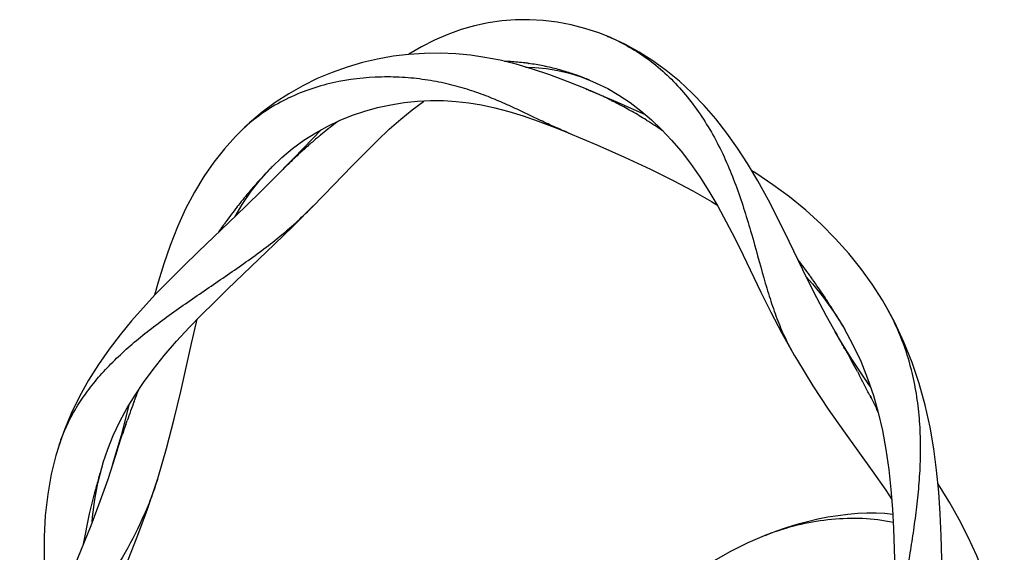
# Model space of a CAD drawing. Header units: millimetres. Extents: x 13.4 to 65.3, y 7.3 to 102.
# Tile 4 of 4: x 13.4 to 34.2, y 90.7 to 102. Entities that reach past the tile are written whole.
import ezdxf

# ---------------------------------------------------------------- set-up
doc = ezdxf.new("R2010")
doc.units = ezdxf.units.MM
doc.header["$LTSCALE"] = 7.151613
doc.layers.add('00_COMPONENTS', color=7, linetype='CONTINUOUS')

msp = doc.modelspace()

# ---------------------------------------------------------------- linework, layer by layer
at = {"layer": '00_COMPONENTS', "color": 7, "linetype": 'Continuous'}
for p, q in [((25.808, 101.637), (25.818, 101.633)), ((25.895, 101.6), (25.808, 101.637)), ((25.84, 101.624), (25.85, 101.619)), ((23.713, 101.106), (23.718, 101.106)), ((23.713, 101.105), (23.718, 101.104)), ((23.749, 101.102), (23.755, 101.102)), ((23.75, 101.104), (23.755, 101.104)), ((24.138, 101.064), (24.144, 101.063)), ((24.139, 101.066), (24.144, 101.065)), ((24.529, 100.996), (24.533, 100.995)), ((24.529, 100.995), (24.533, 100.994)), ((24.884, 100.905), (24.888, 100.903)), ((24.916, 100.894), (24.921, 100.892)), ((24.917, 100.895), (24.922, 100.893)), ((25.371, 100.52), (24.979, 100.677)), ((25.248, 100.782), (25.441, 100.708)), ((25.424, 100.715), (25.441, 100.708)), ((25.424, 100.715), (25.57, 100.652)), ((25.358, 100.525), (25.371, 100.52)), ((25.991, 100.257), (25.358, 100.525)), ((25.426, 100.497), (25.442, 100.49)), ((25.894, 100.278), (25.899, 100.276)), ((25.895, 100.28), (25.9, 100.278)), ((26.609, 99.983), (25.991, 100.257)), ((26.258, 100.085), (26.265, 100.081)), ((26.259, 100.087), (26.266, 100.083)), ((18.247, 99.81), (18.012, 99.585)), ((20.088, 99.821), (20.099, 99.83)), ((20.088, 99.821), (20.099, 99.83)), ((26.612, 99.981), (26.609, 99.983)), ((26.62, 99.87), (26.63, 99.864)), ((26.622, 99.872), (26.631, 99.866)), ((18.027, 99.6), (17.951, 99.523)), ((18.027, 99.6), (18.012, 99.585)), ((19.767, 99.67), (19.182, 99.066)), ((19.397, 99.444), (19.644, 99.602)), ((19.644, 99.602), (19.898, 99.742)), ((19.898, 99.675), (19.909, 99.683)), ((19.901, 99.672), (19.911, 99.681)), ((24.682, 99.72), (24.994, 99.595)), ((24.976, 99.602), (24.961, 99.608)), ((19.157, 99.269), (19.397, 99.444)), ((19.711, 99.523), (19.724, 99.534)), ((19.712, 99.523), (19.724, 99.533)), ((18.926, 99.076), (19.157, 99.269)), ((19.39, 99.244), (19.424, 99.275)), ((19.392, 99.243), (19.426, 99.273)), ((18.725, 98.884), (18.926, 99.076)), ((19.182, 99.066), (18.851, 98.727)), ((19.061, 98.936), (19.094, 98.968)), ((18.481, 98.617), (18.683, 98.841)), ((18.653, 98.81), (18.658, 98.815)), ((18.653, 98.81), (18.658, 98.815)), ((18.683, 98.841), (18.738, 98.897)), ((19.063, 98.934), (19.096, 98.966)), ((18.284, 98.365), (18.481, 98.617)), ((18.881, 98.758), (18.516, 98.392)), ((18.094, 98.087), (18.284, 98.365)), ((17.945, 97.836), (18.094, 98.087)), ((17.982, 98.035), (17.989, 98.044)), ((17.983, 98.034), (17.99, 98.043)), ((19.16, 97.623), (19.593, 98.055)), ((17.69, 97.641), (17.698, 97.653)), ((17.691, 97.64), (17.7, 97.652)), ((18.778, 97.249), (19.16, 97.623)), ((17.784, 96.298), (18.778, 97.249)), ((30.002, 96.561), (30.138, 96.409)), ((30.078, 96.582), (30.083, 96.575)), ((30.081, 96.583), (30.086, 96.577)), ((30.138, 96.409), (30.369, 96.122)), ((30.369, 96.122), (30.579, 95.828)), ((30.377, 96.148), (30.383, 96.14)), ((30.381, 96.15), (30.386, 96.142)), ((31.682, 95.943), (31.669, 95.967)), ((31.871, 95.595), (31.669, 95.967)), ((30.647, 95.343), (30.43, 95.727)), ((30.579, 95.828), (30.768, 95.531)), ((30.701, 95.641), (30.72, 95.608)), ((30.768, 95.531), (30.816, 95.449)), ((30.782, 95.507), (30.789, 95.494)), ((30.806, 95.466), (30.983, 95.14)), ((30.748, 95.173), (30.616, 95.396)), ((30.616, 95.396), (30.647, 95.343)), ((30.967, 94.82), (30.748, 95.173)), ((30.82, 95.038), (30.864, 94.957)), ((30.821, 95.038), (30.866, 94.958)), ((30.983, 95.14), (31.153, 94.779)), ((29.747, 94.905), (29.815, 94.789)), ((31.153, 94.779), (31.3, 94.413)), ((31.083, 94.56), (31.119, 94.49)), ((31.083, 94.56), (31.12, 94.49)), ((31.3, 94.413), (31.422, 94.053)), ((15.81, 93.928), (15.851, 94.037)), ((15.813, 93.927), (15.853, 94.036)), ((31.349, 94.051), (31.371, 94.008)), ((31.422, 94.053), (31.523, 93.694)), ((15.693, 93.819), (15.535, 93.206)), ((15.7, 93.849), (15.693, 93.819)), ((15.636, 93.439), (15.665, 93.523)), ((15.535, 93.206), (15.357, 92.601)), ((15.459, 92.921), (15.561, 93.22)), ((14.223, 92.994), (14.205, 92.938)), ((15.159, 92.639), (15.254, 92.919)), ((15.459, 92.921), (15.252, 92.278)), ((15.044, 92.204), (15.126, 92.527)), ((15.125, 92.526), (15.159, 92.639)), ((15.126, 92.527), (15.173, 92.684)), ((15.357, 92.601), (15.363, 92.62)), ((15.07, 92.343), (15.092, 92.416)), ((15.071, 92.343), (15.093, 92.415)), ((16.291, 92.239), (16.316, 92.32)), ((16.304, 92.28), (16.272, 92.183)), ((14.869, 91.555), (14.997, 92.062)), ((14.742, 90.916), (14.869, 91.555)), ((29.352, 91.18), (29.143, 91.1)), ((29.143, 91.1), (29.163, 91.109))]:
    msp.add_line(p, q, dxfattribs=at)
for points in [[(25.818, 101.633), (25.622, 101.709), (25.33, 101.805), (25.037, 101.881), (24.742, 101.937), (24.448, 101.973), (24.157, 101.989), (23.865, 101.987), (23.575, 101.966), (23.287, 101.925), (22.999, 101.863), (22.714, 101.781), (22.433, 101.68), (22.153, 101.558), (21.879, 101.418), (21.608, 101.258), (21.603, 101.255)], [(30.029, 96.506), (29.643, 97.304), (29.432, 97.736), (29.205, 98.176), (28.979, 98.589), (28.764, 98.951), (28.551, 99.279), (28.329, 99.592), (28.093, 99.893), (27.848, 100.175), (27.592, 100.441), (27.324, 100.69), (27.046, 100.919), (26.762, 101.124), (26.474, 101.305), (26.184, 101.464), (25.895, 101.6)], [(24.979, 100.677), (24.592, 100.822), (24.225, 100.946), (23.875, 101.049), (23.538, 101.132), (23.219, 101.194), (22.916, 101.238), (22.605, 101.267), (22.276, 101.281), (21.941, 101.277), (21.607, 101.255), (21.278, 101.216), (20.953, 101.158), (20.63, 101.083), (20.307, 100.989), (19.989, 100.876), (19.677, 100.745), (19.372, 100.595), (19.075, 100.427), (18.788, 100.24), (18.512, 100.034), (18.247, 99.81)], [(24.077, 100.99), (24.273, 100.983), (24.515, 100.959), (24.759, 100.918)], [(24.759, 100.918), (25.005, 100.858), (25.248, 100.782)], [(24.884, 100.904), (24.887, 100.904), (24.888, 100.903)], [(25.57, 100.652), (25.811, 100.533), (26.049, 100.395), (26.283, 100.24), (26.511, 100.067), (26.733, 99.878), (26.949, 99.671), (27.157, 99.448), (27.36, 99.21), (27.559, 98.952), (27.756, 98.67), (27.948, 98.369), (28.134, 98.052), (28.314, 97.723), (28.492, 97.379), (28.672, 97.016)], [(19.898, 99.742), (20.158, 99.865), (20.419, 99.97), (20.682, 100.059), (20.952, 100.133), (21.232, 100.194), (21.516, 100.239), (21.797, 100.268), (22.071, 100.281), (22.34, 100.28), (22.61, 100.264), (22.88, 100.234), (23.149, 100.191), (23.428, 100.131), (23.72, 100.054), (24.025, 99.96), (24.345, 99.848), (24.682, 99.72)], [(20.416, 98.903), (20.688, 99.18), (20.948, 99.438), (21.199, 99.676), (21.444, 99.892), (21.683, 100.089), (21.92, 100.265), (21.934, 100.274)], [(24.976, 99.602), (25.578, 99.347), (26.165, 99.086), (26.712, 98.832), (27.19, 98.596), (27.606, 98.377), (28.001, 98.153), (28.117, 98.081)], [(17.951, 99.523), (17.718, 99.263), (17.495, 98.981), (17.284, 98.677), (17.085, 98.348), (16.897, 97.992), (16.725, 97.613), (16.57, 97.222), (16.437, 96.837), (16.318, 96.445), (16.244, 96.17)], [(19.556, 98.018), (19.821, 98.288), (20.416, 98.903)], [(31.682, 95.943), (31.611, 96.065), (31.394, 96.407), (31.159, 96.736), (30.904, 97.053), (30.624, 97.364), (30.319, 97.67), (29.992, 97.965), (29.648, 98.245), (29.299, 98.504), (28.938, 98.748), (28.853, 98.801)], [(18.516, 98.392), (18.162, 98.044), (17.819, 97.715), (17.166, 97.09)], [(17.166, 97.09), (16.85, 96.785), (16.549, 96.485), (16.262, 96.19), (15.999, 95.905), (15.755, 95.627), (15.516, 95.337), (15.281, 95.029), (15.057, 94.708), (14.849, 94.376), (14.656, 94.03), (14.484, 93.675), (14.34, 93.327), (14.223, 92.994)], [(28.672, 97.016), (29.047, 96.236), (29.256, 95.814), (29.488, 95.367), (29.747, 94.905)], [(30.43, 95.727), (30.224, 96.117), (30.029, 96.506)], [(15.254, 92.919), (15.369, 93.205), (15.508, 93.501), (15.664, 93.79), (15.83, 94.062), (16.01, 94.329), (16.212, 94.605), (16.447, 94.897), (16.706, 95.197), (16.975, 95.488), (17.236, 95.758), (17.498, 96.02), (17.784, 96.298)], [(16.795, 94.137), (17.022, 95.148), (17.13, 95.604), (17.145, 95.664)], [(32.853, 91.09), (32.831, 91.552), (32.8, 92.015), (32.756, 92.475), (32.696, 92.93), (32.617, 93.386), (32.516, 93.848), (32.39, 94.307), (32.24, 94.753), (32.066, 95.182), (31.871, 95.595)], [(31.36, 94.234), (31.218, 94.44), (30.967, 94.82)], [(29.815, 94.789), (30.14, 94.26), (30.468, 93.764), (30.789, 93.307)], [(16.31, 92.301), (16.497, 92.937), (16.658, 93.558), (16.795, 94.137)], [(31.349, 94.051), (31.354, 94.041), (31.37, 94.007)], [(31.523, 93.694), (31.611, 93.316), (31.687, 92.911), (31.747, 92.491), (31.792, 92.068), (31.823, 91.656), (31.845, 91.244), (31.862, 90.816), (31.89, 89.919)], [(30.789, 93.307), (31.394, 92.465), (31.681, 92.052), (31.808, 91.859)], [(14.219, 92.981), (14.159, 92.783), (14.062, 92.392), (13.985, 91.967), (13.932, 91.516), (13.908, 91.072), (13.908, 90.662), (13.924, 90.263), (13.959, 89.829), (14.016, 89.347), (14.041, 89.173)], [(15.252, 92.278), (15.089, 91.812), (14.897, 91.303), (14.681, 90.764), (14.28, 89.789)], [(14.384, 86.189), (14.401, 86.514), (14.434, 86.824), (14.482, 87.126), (14.547, 87.443), (14.635, 87.788), (14.742, 88.149), (14.865, 88.518), (14.999, 88.884), (15.144, 89.256), (15.308, 89.661), (15.491, 90.107), (15.688, 90.586), (15.891, 91.101), (16.094, 91.652), (16.291, 92.239)], [(14.927, 91.382), (14.933, 91.486), (14.979, 91.856), (15.044, 92.204)], [(34.185, 88.614), (34.117, 89.02), (34.023, 89.437), (33.903, 89.857), (33.762, 90.27), (33.602, 90.669), (33.425, 91.058), (33.233, 91.433), (33.036, 91.783), (32.831, 92.12), (32.782, 92.195)], [(31.829, 91.543), (31.664, 91.558), (31.478, 91.566), (31.286, 91.566), (31.089, 91.558), (30.884, 91.541), (30.674, 91.515), (30.461, 91.482), (30.245, 91.439), (30.027, 91.388), (29.805, 91.328), (29.58, 91.259), (29.352, 91.18)], [(29.163, 91.109), (28.769, 90.939), (28.39, 90.749), (28.008, 90.532), (27.637, 90.295), (27.277, 90.041), (26.93, 89.773), (26.609, 89.503), (26.319, 89.245), (26.092, 89.032)], [(32.903, 89.592), (32.883, 90.107), (32.853, 91.09)]]:
    msp.add_lwpolyline(points, dxfattribs=at)
for centre, radius, start, end in [((24.336, 98.054), 3.874, 67.1512, 67.5023), ((24.326, 98.03), 3.899, 65.7871, 66.9891), ((24.31, 97.995), 3.939, 63.809, 65.7857), ((23.489, 96.508), 4.604, 87.2145, 88.1933), ((23.487, 96.459), 4.652, 86.7646, 87.1559), ((23.48, 96.348), 4.763, 82.9586, 86.6887), ((23.466, 96.218), 4.894, 82.4795, 82.9786), ((23.463, 96.197), 4.916, 82.0996, 82.4796), ((23.452, 96.121), 4.992, 78.4644, 82.0304), ((23.431, 96.013), 5.102, 77.948, 78.4784), ((23.426, 95.99), 5.126, 77.5784, 77.9481), ((23.405, 95.895), 5.223, 74.0455, 77.5201), ((23.366, 95.755), 5.369, 73.5792, 74.063), ((23.357, 95.724), 5.4, 73.2171, 73.5338), ((23.336, 95.654), 5.474, 71.7433, 73.1612), ((23.281, 95.49), 5.647, 69.3531, 71.7415), ((23.223, 95.331), 5.816, 69.0409, 69.3663), ((23.189, 95.243), 5.91, 67.7811, 68.9909), ((22.532, 93.649), 7.434, 67.0874, 67.5497), ((22.474, 93.514), 7.581, 66.489, 66.9535), ((22.437, 93.427), 7.676, 66.2134, 66.4894), ((22.41, 93.366), 7.742, 65.9838, 66.2135), ((22.382, 93.304), 7.81, 65.7117, 65.9837), ((22.23, 92.973), 8.175, 63.3672, 65.6968), ((22.092, 92.692), 8.488, 63.1283, 63.3446), ((22.069, 92.647), 8.538, 62.8763, 63.1282), ((21.938, 92.394), 8.823, 60.6757, 62.8654), ((21.785, 92.119), 9.137, 60.4258, 60.6338), ((21.755, 92.067), 9.198, 60.1891, 60.4258), ((21.586, 91.776), 9.535, 58.1227, 60.1779), ((25.752, 92.292), 9.422, 127.1501, 128.331), ((25.568, 92.534), 9.118, 126.9402, 127.1429), ((25.502, 92.621), 9.009, 126.6283, 126.8523), ((21.388, 91.453), 9.913, 57.8676, 58.0667), ((21.35, 91.392), 9.985, 57.6461, 57.8676), ((21.163, 91.1), 10.331, 55.6987, 57.6376), ((20.566, 97.065), 3.588, 133.1855, 135.0461), ((20.579, 97.051), 3.607, 132.3387, 133.1863), ((26.071, 91.89), 9.935, 128.4127, 129.5327), ((26.526, 91.345), 10.645, 129.8026, 131.0992), ((26.23, 91.698), 10.184, 129.5305, 129.7015), ((27.499, 90.262), 12.101, 132.3508, 133.9904), ((27.091, 90.704), 11.499, 132.0422, 132.3353), ((26.861, 90.961), 11.155, 131.099, 131.8129), ((25.347, 92.359), 9.296, 136.4773, 137.7068), ((25.247, 92.453), 9.16, 136.2772, 136.4748), ((25.219, 92.481), 9.12, 136.0485, 136.2772), ((25.158, 92.539), 9.036, 135.3989, 136.0046), ((28.193, 89.548), 13.097, 134.4932, 135.3151), ((27.917, 89.827), 12.705, 134.1954, 134.4894), ((25.562, 92.165), 9.586, 137.9427, 139.132), ((25.453, 92.262), 9.44, 137.7043, 137.9402), ((25.785, 91.972), 9.881, 139.3179, 140.4938), ((25.67, 92.07), 9.73, 139.1295, 139.3153), ((26.041, 91.762), 10.213, 140.7226, 141.8631), ((25.91, 91.869), 10.043, 140.4913, 140.72), ((26.449, 91.446), 10.728, 142.1061, 144.2437), ((26.174, 91.657), 10.382, 141.8605, 142.0363), ((13.929, 103.611), 7.933, 314.7227, 315.1749), ((26.957, 91.08), 11.354, 144.7038, 145.5745), ((26.79, 91.197), 11.151, 144.4539, 144.6225), ((26.739, 91.234), 11.087, 144.2335, 144.454), ((19.253, 88.779), 13.348, 35.7834, 37.6115), ((19.226, 88.759), 13.381, 35.5277, 35.7484), ((19.221, 88.756), 13.387, 35.3646, 35.5277), ((19.165, 88.717), 13.455, 33.5358, 35.3625), ((19.067, 88.651), 13.573, 33.2695, 33.4981), ((19.048, 88.639), 13.596, 33.1055, 33.2696), ((18.952, 88.577), 13.71, 31.2357, 33.1031), ((27.151, 93.353), 5.22, 28.9761, 29.7559), ((27.118, 93.335), 5.258, 27.0365, 28.9747), ((18.857, 88.518), 13.822, 31.02, 31.2379), ((18.82, 88.496), 13.865, 30.5585, 30.8642), ((18.799, 88.484), 13.889, 30.3745, 30.5585), ((8.204, 82.321), 25.947, 29.3488, 30.1236), ((34.119, 97.41), 5.039, 209.6112, 210.1119), ((7.764, 82.074), 26.452, 28.1658, 29.1487), ((7.399, 81.878), 26.866, 27.4672, 27.9992), ((7.616, 81.99), 26.622, 26.9409, 27.4691), ((38.296, 85.57), 23.989, 158.9796, 159.3315), ((8.547, 82.462), 25.578, 26.2693, 26.8325), ((40.348, 84.806), 26.179, 159.6063, 160.5475), ((9.151, 82.761), 24.904, 26.0459, 26.2671), ((41.125, 84.528), 27.004, 160.7318, 161.2224), ((17.763, 91.84), 3.724, 161.7995, 162.1697), ((17.772, 91.837), 3.733, 161.1039, 161.7993), ((17.789, 91.832), 3.751, 159.9347, 161.1035), ((28.254, 88.556), 13.716, 163.176, 163.657), ((28.273, 88.551), 13.736, 163.9758, 165.1863), ((9.624, 94.387), 7.004, 341.2176, 341.6628), ((31.087, 86.249), 5.227, 110.6574, 111.5929), ((31.081, 86.265), 5.21, 110.3111, 110.6571)]:
    msp.add_arc(centre, radius, start, end, dxfattribs=at)
for points, knots in [([(26.048, 101.529), (26.345, 101.383), (26.766, 101.106), (27.251, 100.646), (27.58, 100.258), (27.873, 99.836), (28.13, 99.388), (28.351, 98.92), (28.539, 98.439), (28.702, 97.954), (28.892, 97.321), (29.057, 96.699), (29.234, 96.103), (29.377, 95.685), (29.542, 95.29), (29.67, 95.041), (29.739, 94.92)], [0, 0, 0, 0, 0.12727, 0.191819, 0.257007, 0.322824, 0.38913, 0.455663, 0.522053, 0.587848, 0.652547, 0.776663, 0.835435, 0.892014, 0.946649, 1, 1, 1, 1]), ([(24.961, 99.608), (24.851, 99.653), (24.632, 99.748), (24.308, 99.901), (23.98, 100.059), (23.64, 100.218), (23.277, 100.371), (22.886, 100.511), (22.463, 100.63), (22.009, 100.72), (21.529, 100.774), (20.855, 100.791), (20.167, 100.712), (19.497, 100.521), (19.011, 100.317), (18.555, 100.053), (18.279, 99.835), (18.149, 99.717)], [0, 0, 0, 0, 0.049138, 0.098125, 0.147863, 0.19919, 0.252962, 0.30993, 0.370238, 0.433812, 0.50027, 0.569128, 0.711215, 0.783398, 0.855678, 0.927838, 1, 1, 1, 1]), ([(14.266, 93.118), (14.312, 93.244), (14.418, 93.494), (14.618, 93.852), (14.856, 94.195), (15.226, 94.64), (15.77, 95.16), (16.504, 95.727), (17.155, 96.174), (17.683, 96.532), (18.204, 96.891), (18.709, 97.261), (19.181, 97.659), (19.404, 97.867), (19.512, 97.974)], [0, 0, 0, 0, 0.055544, 0.111864, 0.169393, 0.228406, 0.351263, 0.479972, 0.612086, 0.678375, 0.74427, 0.873791, 0.937229, 1, 1, 1, 1]), ([(32.013, 88.272), (31.997, 88.396), (31.975, 88.649), (31.978, 89.035), (32.008, 89.434), (32.06, 89.85), (32.127, 90.285), (32.202, 90.74), (32.276, 91.215), (32.342, 91.707), (32.393, 92.213), (32.42, 92.729), (32.418, 93.25), (32.38, 93.77), (32.302, 94.284), (32.142, 94.948), (31.954, 95.424), (31.801, 95.725)], [0, 0, 0, 0, 0.049533, 0.100237, 0.152893, 0.208043, 0.266081, 0.327088, 0.390683, 0.456396, 0.523682, 0.592038, 0.660934, 0.729917, 0.79856, 0.866528, 1, 1, 1, 1]), ([(16.255, 92.132), (16.209, 91.996), (16.108, 91.727), (15.87, 91.192), (15.587, 90.668), (15.274, 90.15), (14.943, 89.623), (14.605, 89.095), (14.282, 88.557), (14.056, 88.147), (13.853, 87.732), (13.68, 87.312), (13.542, 86.889), (13.445, 86.462), (13.395, 86.034), (13.394, 85.749), (13.402, 85.608)], [0, 0, 0, 0, 0.059387, 0.119603, 0.243235, 0.306806, 0.371327, 0.502076, 0.567552, 0.6325, 0.696572, 0.759523, 0.821218, 0.881687, 0.941166, 1, 1, 1, 1]), ([(29.272, 91.15), (29.476, 91.226), (29.893, 91.351), (30.538, 91.456), (31.192, 91.475), (31.626, 91.424), (31.838, 91.379)], [0, 0, 0, 0, 0.249729, 0.499698, 0.749924, 1, 1, 1, 1])]:
    msp.add_open_spline(points, degree=3, knots=knots, dxfattribs=at)

doc.saveas('drawing.dxf')
